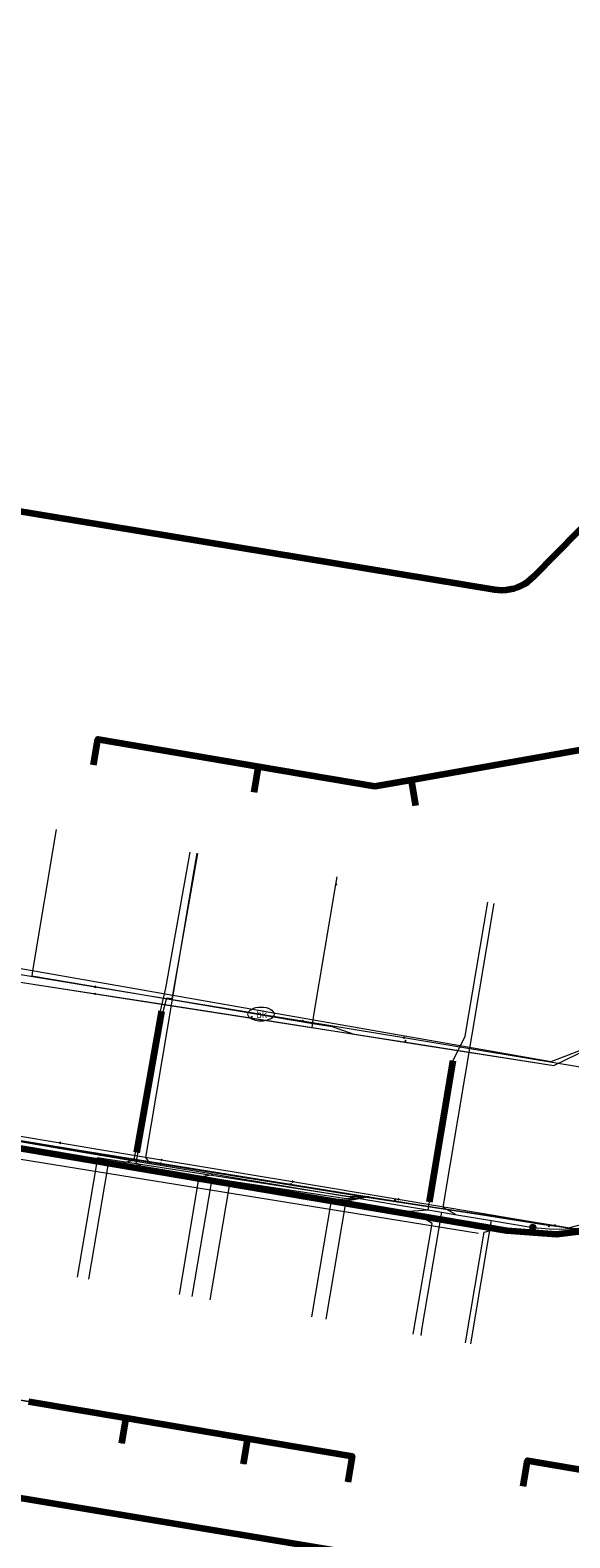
# Model space of a CAD drawing. Extents: x 152558 to 154479, y 462974 to 463683.
# Tile 86 of 256: x 153036 to 153057, y 463405 to 463463. Entities that reach past the tile are written whole.
import ezdxf
from ezdxf.enums import TextEntityAlignment as Align
from ezdxf.lldxf.tags import DXFTag

# ---------------------------------------------------------------- set-up
doc = ezdxf.new("R2010")
doc.units = 0
doc.header["$LTSCALE"] = 0.2
doc.layers.get('0').update_dxf_attribs({"linetype": 'CONTINUOUS'})
for name, color, linetype, lineweight in [('B-RO-KL-DATA_COAXIAAL_17_ZIGGO BV-G', 90, 'KL-DATA-N', 18), ('B-RO-KL-DATA_COAXIAAL_7_ZIGGO BV-G', 90, 'KL-DATA-N', 18), ('B-RO-KL-DATA_EUROFIBER NEDERLAND BV-G', 90, 'KL-DATA-N', 18), ('B-RO-KL-DATA_HULPSTUK_KPN BV-S', 90, 'CONTINUOUS', 25), ('B-RO-KL-DATA_HULPSTUK_REGGEFIBER OPERATOR BV-S', 90, 'CONTINUOUS', 25), ('B-RO-KL-DATA_KABELBED_KPN BV-G', 90, 'CONTINUOUS', 100), ('B-RO-KL-DATA_KABELBED_ZIGGO BV-G', 90, 'CONTINUOUS', 100), ('B-RO-KL-DATA_REGGEFIBER OPERATOR BV-G', 90, 'KL-DATA-N', 18), ('B-RO-KL-ET_LS_400 V_STEDIN NETBEHEER BV-G', 190, 'KL-LS-N', 18), ('B-RO-KL-ET_LS_HULPSTUK_STEDIN NETBEHEER BV-S', 190, 'CONTINUOUS', 25), ('B-RO-KL-GAS_LD_ASBESTCEMENT_124_0.1 BAR_STEDIN NETBEHEER BV-G', 50, 'KL-GAS-LD-N', 18), ('B-RO-KL-GAS_LD_KOPER_22_0.1 BAR_STEDIN NETBEHEER BV-G', 50, 'KL-GAS-LD-N', 18), ('B-RO-KL-GAS_LD_MANTELBUIS_PVC_63_STEDIN NETBEHEER BV-G', 50, 'CONTINUOUS', 100), ('B-RO-KL-GAS_LD_PE_32_0.1 BAR_STEDIN NETBEHEER BV-G', 50, 'KL-GAS-LD-N', 18), ('B-RO-KL-GAS_LD_PVC_63_0.1 BAR_STEDIN NETBEHEER BV-G', 50, 'KL-GAS-LD-N', 18), ('B-RO-KL-WATER_100_VITENS-G', 170, 'KL-WATER-N', 18), ('B-RO-KL-WATER_HULPSTUK_VITENS-S', 170, 'CONTINUOUS', 25), ('B-RO-KL-WATER_VITENS-S', 170, 'CONTINUOUS', 25)]:
    doc.layers.add(name, color=color, linetype=linetype, lineweight=lineweight)
doc.styles.add('NLCS-ISO', font='NLCS-ISO.ttf')
tags = doc.linetypes.add('KL-DATA-N', pattern='A,4,-1,[101,NLCS.SHX,S=0.5,R=0,X=0,Y=0],-1,4,-1,["D",Standard,S=1,R=0,X=-0.25,Y=-0.5],-1.5', length=12.5).pattern_tags.tags
tags[18] = DXFTag(74, 10)
tags = doc.linetypes.add('KL-GAS-LD-N', pattern='A,4,-1,[69,NLCS.SHX,S=0.5,R=0,X=0,Y=0],-1,4,-1,["L",Standard,S=1,R=0,X=0.25,Y=-0.5],-2', length=13).pattern_tags.tags
tags[18] = DXFTag(74, 10)
tags = doc.linetypes.add('KL-LS-N', pattern='A,4,-1,[103,NLCS.SHX,S=0.75,R=0,X=0,Y=0],-1,4,-1,["L",Standard,S=1,R=0,X=0,Y=-0.5],-2', length=13).pattern_tags.tags
tags[18] = DXFTag(74, 10)
doc.linetypes.add('KL-WATER-N', pattern='A,7,-0.5,[168,NLCS.SHX,S=0.75,R=0,X=0.75,Y=0],-2', length=9.5)

# ---------------------------------------------------------------- blocks, each defined once
blk = doc.blocks.new('SKL-WTB_HULP_MOF-SO')
at = {"linetype": 'ByBlock', "lineweight": 18}
h = blk.add_hatch(color=0, dxfattribs=at)
h.dxf.hatch_style = 1
h.paths.add_polyline_path([(-0.5625, 0, 1), (0.5625, 0, 1)])
at = {"color": 0, "linetype": 'ByBlock', "lineweight": 18}
blk.add_circle((0, 0), 0.5625, dxfattribs=at)
at = {"color": 0, "linetype": 'ByBlock', "lineweight": 18, "style": 'NLCS-ISO', "flags": 1}
for tag, p in [('TYPE', (1.5, 0)), ('OMSCHRIJVING', (1.5, -3)), ('LABEL', (1.5, -1.5))]:
    blk.add_attdef(tag, p, '', height=1, dxfattribs=at)
blk = doc.blocks.new('SKL-WTB_HULP_OVERIG-SO')
at = {"color": 0, "linetype": 'ByBlock', "lineweight": 18}
for points in [[(-0.14, 0.14), (0.14, -0.14)], [(0.14, 0.14), (-0.14, -0.14)]]:
    blk.add_lwpolyline(points, dxfattribs=at)
at = {"color": 0, "linetype": 'ByBlock', "lineweight": 18, "style": 'NLCS-ISO', "flags": 1}
for tag, p in [('TYPE', (1.5, 0)), ('OMSCHRIJVING', (1.5, -3)), ('LABEL', (1.5, -1.5))]:
    blk.add_attdef(tag, p, '', height=1, dxfattribs=at)
blk = doc.blocks.new('SKL-WATER_BRANDKRAAN_BRANDPUT-SO')
at = {"color": 0, "linetype": 'ByBlock', "lineweight": 18}
blk.add_ellipse((0, 0), major_axis=(2.5, 0), ratio=0.54, dxfattribs=at)
at = {"color": 0, "linetype": 'ByBlock', "lineweight": 18, "style": 'NLCS-ISO'}
blk.add_text('bk', height=1.5, dxfattribs=at).set_placement((0.16, 0), align=Align.MIDDLE_CENTER)

msp = doc.modelspace()

# ---------------------------------------------------------------- linework, layer by layer
at = {"layer": 'B-RO-KL-DATA_COAXIAAL_17_ZIGGO BV-G', "flags": 128}
msp.add_lwpolyline([(153089.958, 463458.019), (153095.745, 463452.316), (153089.236, 463445.749), (153086.566, 463443.055), (153085.721, 463442.202), (153085.213, 463441.69), (153079.383, 463435.807), (153077.448, 463433.855), (153073.084, 463429.451), (153071.799, 463428.155), (153068.317, 463424.642), (153065.33, 463421.629), (153063.256, 463419.536), (153062.746, 463419.112), (153061.785, 463418.312), (153060.11, 463417.391), (153058.29, 463416.806), (153056.391, 463416.577), (153054.484, 463416.715), (153050.257, 463417.43), (153049.39, 463417.577), (153046.204, 463418.116), (153043.555, 463418.565), (153041.179, 463418.967), (153037.56, 463419.579), (153037.29, 463419.625), (153032.265, 463420.475), (153031.233, 463420.65), (153026.208, 463421.5), (153023.187, 463422.011), (153022.155, 463422.186), (153019.133, 463422.697), (153017.129, 463423.036), (153013.241, 463423.694), (153009.188, 463424.38), (153006.166, 463424.891), (153004.163, 463425.23), (153003.478, 463425.346), (153002.757, 463425.467), (153002.145, 463424.729)], dxfattribs=at)
at = {"layer": 'B-RO-KL-DATA_COAXIAAL_7_ZIGGO BV-G', "flags": 128}
for points in [[(153038.631, 463434.574), (153038.797, 463435.56), (153044.962, 463434.517), (153049.428, 463433.761), (153050.815, 463434.006), (153057.582, 463435.201), (153058.734, 463436.363), (153061.898, 463439.553), (153064.384, 463442.059), (153065.25, 463442.932), (153068.058, 463445.762), (153068.679, 463446.39), (153073.116, 463442.003), (153079.383, 463435.807), (153077.448, 463433.855)], [(153044.795, 463433.531), (153044.962, 463434.517), (153049.428, 463433.761), (153050.815, 463434.006), (153057.582, 463435.201), (153058.734, 463436.363), (153061.898, 463439.553), (153064.384, 463442.059), (153065.25, 463442.932), (153068.058, 463445.762), (153068.679, 463446.39), (153073.116, 463442.003), (153079.383, 463435.807), (153077.448, 463433.855)], [(153077.448, 463433.855), (153079.383, 463435.807), (153073.116, 463442.003), (153068.679, 463446.39), (153068.058, 463445.762), (153065.25, 463442.932), (153064.384, 463442.059), (153061.898, 463439.553), (153058.734, 463436.363), (153057.582, 463435.201), (153050.815, 463434.006), (153050.989, 463433.021)], [(153048.392, 463407.086), (153048.559, 463408.072), (153044.548, 463408.752), (153039.877, 463409.543), (153036.147, 463410.175), (153031.027, 463411.043), (153026.51, 463411.808), (153021.589, 463412.642), (153017.415, 463413.349), (153013.087, 463414.082), (153008.483, 463414.862), (153004.682, 463415.506), (153001.893, 463415.979), (153002.727, 463420.909), (153002.827, 463421.501), (153003.478, 463425.346), (153004.163, 463425.23), (153006.166, 463424.891), (153009.188, 463424.38), (153013.241, 463423.694), (153017.129, 463423.036), (153019.133, 463422.697), (153022.155, 463422.186), (153023.187, 463422.011), (153026.208, 463421.5), (153031.233, 463420.65), (153032.265, 463420.475), (153037.29, 463419.625), (153037.56, 463419.579), (153041.179, 463418.967), (153043.555, 463418.565), (153046.204, 463418.116), (153049.39, 463417.577), (153050.257, 463417.43), (153054.484, 463416.715), (153056.391, 463416.577), (153058.29, 463416.806), (153060.11, 463417.391), (153061.785, 463418.312), (153062.746, 463419.112), (153063.256, 463419.536), (153065.33, 463421.629), (153068.317, 463424.642), (153071.799, 463428.155), (153073.084, 463429.451), (153077.448, 463433.855)], [(153055.109, 463406.925), (153055.276, 463407.911), (153060.755, 463406.984), (153062.552, 463406.68), (153065.107, 463409.259), (153068.686, 463412.871), (153071.549, 463415.76), (153074.331, 463418.567), (153077.846, 463422.114), (153079.155, 463423.435), (153074.5, 463428.048), (153073.084, 463429.451), (153077.448, 463433.855)], [(153002.145, 463424.729), (153002.757, 463425.467), (153003.478, 463425.346), (153002.827, 463421.501), (153002.727, 463420.909), (153001.893, 463415.979), (153004.682, 463415.506), (153008.483, 463414.862), (153013.087, 463414.082), (153017.415, 463413.349), (153021.589, 463412.642), (153026.51, 463411.808), (153031.027, 463411.043), (153036.147, 463410.175), (153039.877, 463409.543), (153044.548, 463408.752), (153044.381, 463407.766)], [(153002.145, 463424.729), (153002.757, 463425.467), (153003.478, 463425.346), (153002.827, 463421.501), (153002.727, 463420.909), (153001.893, 463415.979), (153004.682, 463415.506), (153008.483, 463414.862), (153013.087, 463414.082), (153017.415, 463413.349), (153021.589, 463412.642), (153026.51, 463411.808), (153031.027, 463411.043), (153036.147, 463410.175), (153039.877, 463409.543), (153039.71, 463408.558)]]:
    msp.add_lwpolyline(points, dxfattribs=at)
at = {"layer": 'B-RO-KL-DATA_EUROFIBER NEDERLAND BV-G', "flags": 128}
for points in [[(152571.462, 463494.696), (152614, 463485.4), (152615.1, 463482.7), (152678.5, 463464.8), (152679.7, 463464.8), (152685.6, 463462.8), (152698, 463459.2), (152703.7, 463457.3), (152720.1, 463452.4), (152731.7, 463448.8), (152732.3, 463448.7), (152740.2, 463446.1), (152747.8, 463444.1), (152751.2, 463443), (152751.7, 463443.2), (152755.2, 463454.3), (152761, 463474.3), (152761.9, 463477.7), (152762.9, 463480.9), (152763.8, 463484.5), (152767, 463494.7), (152767.9, 463498.1), (152771.4, 463509.8), (152772.7, 463513.8), (152773, 463514.2), (152773.3, 463514.3), (152777.9, 463512.9), (152778.3, 463513.1), (152778.7, 463514.1), (152780, 463518.5), (152780.5, 463519), (152783.3, 463520.1), (152784, 463520), (152812.4, 463511.4), (152827.7, 463506.6), (152828.9, 463505.7), (152831, 463500.9), (152829.3, 463495.1), (152829.5, 463494.3), (152830.2, 463493.2), (152831.6, 463490.5), (152832.5, 463489.4), (152849.6, 463484.1), (152851.2, 463483.7), (152861.1, 463480.6), (152863.2, 463479.8), (152867, 463476.5), (152873.3, 463475), (152874.7, 463474.9), (152876.8, 463474.9), (152881.9, 463474), (152891.4, 463471.3), (152897.6, 463470.1), (152916, 463466.8), (152936.3, 463462.9), (152942.5, 463461), (152953.3, 463457.5), (152965.2, 463453.3), (152966.3, 463453.1), (152970.6, 463451.7), (152972.3, 463451), (152973.1, 463450), (152970.9, 463430.7), (152971.4, 463430.6), (152977.2, 463429.9), (152982.1, 463429), (152996.4, 463426.6), (153020, 463422.8), (153038, 463419.8), (153049.2, 463418), (153058.3, 463416.6), (153059.7, 463417.6), (153063.1, 463420.1), (153066.7, 463423.6), (153085.6, 463442.6), (153093.4, 463450.7), (153096, 463452.3), (153099.1, 463449.1), (153103.8, 463442.4), (153107.1, 463435.7), (153107.4, 463434.8), (153109.9, 463428.3), (153112, 463421.3), (153112.9, 463413.6), (153112.9, 463407.3), (153113.3, 463406.2), (153113.1, 463402.8), (153112.1, 463396.3), (153110.6, 463390.3), (153110.2, 463388.1), (153111.1, 463387.4), (153112.3, 463387), (153118.7, 463385.3), (153121.5, 463384.9)], [(152936.5, 463462.8), (152942.5, 463461), (152953.3, 463457.5), (152965.2, 463453.3), (152966.3, 463453.1), (152970.6, 463451.7), (152972.3, 463451), (152973.1, 463450), (152972.4, 463444.2), (152970.9, 463430.7), (152971.4, 463430.6), (152975.4, 463430.1), (152977.2, 463429.9), (152982.1, 463429), (152996.4, 463426.6), (153014, 463423.8), (153020, 463422.8), (153038, 463419.8), (153049.2, 463418), (153055.9, 463417), (153058.3, 463416.6), (153059.7, 463417.6), (153063.1, 463420.1), (153066.7, 463423.6), (153075.7, 463432.6), (153085.6, 463442.6), (153093.4, 463450.7), (153096, 463452.3), (153099.1, 463449.1), (153103.5, 463442.9), (153103.8, 463442.4), (153107.1, 463435.7), (153107.4, 463434.8), (153109.9, 463428.3), (153112, 463421.3), (153112.9, 463413.6), (153112.9, 463411.3), (153112.9, 463407.3), (153113.3, 463406.2), (153113.1, 463402.8), (153112.9, 463401.5), (153112.1, 463396.3), (153110.6, 463390.3), (153110.2, 463388.1), (153111.1, 463387.4), (153112.3, 463387), (153117.1, 463385.7), (153118.7, 463385.3), (153121.5, 463384.9)]]:
    msp.add_lwpolyline(points, dxfattribs=at)
at = {"layer": 'B-RO-KL-DATA_KABELBED_KPN BV-G', "flags": 128}
for points in [[(153001.724, 463449.877), (153003.805, 463449.533), (153034.792, 463444.466), (153037.118, 463444.087)], [(153037.97, 463443.946), (153054.011, 463441.304), (153054.16, 463441.286), (153054.31, 463441.281), (153054.459, 463441.289), (153054.608, 463441.31), (153054.754, 463441.344), (153054.896, 463441.391), (153055.035, 463441.449), (153055.167, 463441.519), (153055.293, 463441.601), (153055.411, 463441.693), (153055.521, 463441.795), (153063.247, 463449.632)], [(153037.118, 463444.087), (153037.97, 463443.946)], [(153050.317, 463404.062), (153048.12, 463404.429), (153023.833, 463408.467), (153023.142, 463408.955), (153003.666, 463412.254), (153001.124, 463412.673)]]:
    msp.add_lwpolyline(points, dxfattribs=at)
at = {"layer": 'B-RO-KL-DATA_KABELBED_ZIGGO BV-G', "flags": 128}
for points in [[(153050.815, 463434.006), (153057.582, 463435.201), (153058.734, 463436.363)], [(153038.631, 463434.574), (153038.797, 463435.56), (153044.962, 463434.517)], [(153044.795, 463433.531), (153044.962, 463434.517)], [(153044.962, 463434.517), (153049.428, 463433.761), (153050.815, 463434.006)], [(153050.815, 463434.006), (153050.989, 463433.021)], [(153073.084, 463429.451), (153063.256, 463419.536), (153061.785, 463418.312), (153060.11, 463417.391), (153058.29, 463416.806), (153056.391, 463416.577), (153054.484, 463416.715), (153003.478, 463425.346)], [(153036.147, 463410.175), (153039.877, 463409.543)], [(153039.877, 463409.543), (153039.71, 463408.558)], [(153039.877, 463409.543), (153044.548, 463408.752)], [(153044.548, 463408.752), (153044.381, 463407.766)], [(153044.548, 463408.752), (153048.559, 463408.072), (153048.392, 463407.086)], [(153055.109, 463406.925), (153055.276, 463407.911), (153060.755, 463406.984)]]:
    msp.add_lwpolyline(points, dxfattribs=at)
at = {"layer": 'B-RO-KL-DATA_REGGEFIBER OPERATOR BV-G', "flags": 128}
for points in [[(152829.869, 463526.12), (152831.488, 463525.4), (152832.122, 463524.819), (152832.543, 463524.465), (152832.827, 463523.923), (152832.829, 463523.063), (152830.408, 463514.407), (152829.119, 463511.38), (152828.623, 463509.999), (152827.817, 463506.864), (152827.702, 463506.587), (152828.928, 463505.685), (152830.954, 463500.893), (152830.56, 463499.357), (152829.265, 463495.066), (152829.483, 463494.349), (152830.154, 463493.152), (152831.575, 463490.473), (152832.213, 463489.734), (152832.543, 463489.443), (152841.218, 463486.779), (152841.666, 463486.614), (152849.617, 463484.149), (152861.117, 463480.57), (152863.233, 463479.848), (152864.067, 463478.982), (152866.556, 463476.86), (152867.025, 463476.476), (152873.347, 463474.963), (152874.723, 463474.861), (152876.826, 463474.903), (152879.116, 463474.523), (152881.884, 463473.956), (152886.485, 463472.754), (152890.835, 463471.518), (152891.443, 463471.289), (152897.607, 463470.079), (152906.664, 463468.479), (152916.044, 463466.809), (152924.14, 463465.167), (152932.324, 463463.605), (152936.267, 463462.922), (152942.479, 463461.022), (152953.275, 463457.463), (152965.214, 463453.343), (152966.286, 463453.145), (152970.614, 463451.703), (152972.043, 463451.075), (152973.079, 463450.04), (152972.422, 463444.249), (152970.913, 463430.665), (152971.397, 463430.636), (152975.421, 463430.131), (152977.233, 463429.872), (152978.917, 463429.569), (152979.483, 463429.47), (152983.157, 463428.857), (152996.428, 463426.649), (153013.999, 463423.805), (153020.003, 463422.786), (153038.022, 463419.826), (153049.211, 463418.019), (153055.896, 463416.964), (153058.292, 463416.647), (153059.739, 463417.607), (153063.097, 463420.059), (153066.652, 463423.589), (153075.688, 463432.635), (153085.555, 463442.598), (153093.411, 463450.749), (153096.581, 463452.576)], [(152982.255, 463488.436), (152981.72, 463487.934), (152988.344, 463486.001), (152985.267, 463474.068), (152981.969, 463461.447), (152981.605, 463459.9), (152979.544, 463449.652), (152978.921, 463444.426), (152978.066, 463437.444), (152978.023, 463436.585), (152978.769, 463436.182), (152981.895, 463435.911), (152997.672, 463433.165), (152998.379, 463437.132), (152999.366, 463437.61), (153017.206, 463434.689), (153025.889, 463433.224), (153035.057, 463431.464), (153035.505, 463431.224), (153034.919, 463426.394), (153040.262, 463425.562), (153045.604, 463424.728), (153050.947, 463423.894), (153056.289, 463423.059), (153058.998, 463424.366), (153061.772, 463427.182), (153075.799, 463441.453), (153078.748, 463444.469), (153085.924, 463452.306), (153087.639, 463453.631), (153089.199, 463455.054), (153092.742, 463456.937)], [(153047.017, 463424.508), (153051.131, 463423.865), (153056.289, 463423.059), (153058.998, 463424.366), (153061.772, 463427.182), (153075.799, 463441.453), (153078.748, 463444.469), (153085.924, 463452.306), (153087.639, 463453.631), (153089.199, 463455.054), (153092.742, 463456.937)], [(153031.903, 463420.832), (153038.022, 463419.826), (153049.211, 463418.019), (153055.896, 463416.964), (153058.292, 463416.647), (153059.739, 463417.607), (153063.097, 463420.059), (153066.652, 463423.589), (153075.688, 463432.635), (153085.555, 463442.598), (153093.411, 463450.749), (153096.581, 463452.576)], [(153037.21, 463432.104), (153036.296, 463426.687), (153036.265, 463426.488), (153047.042, 463424.67), (153047.792, 463424.543), (153048.618, 463424.258)], [(153047.017, 463424.508), (153047.092, 463424.988), (153047.936, 463429.989), (153047.986, 463430.285)], [(153035.657, 463426.279), (153040.815, 463425.476), (153045.974, 463424.671), (153047.017, 463424.508)], [(153038.027, 463414.938), (153038.737, 463419.134), (153038.787, 463419.527), (153048.379, 463418.043), (153049.21, 463418.026)], [(153038.458, 463414.864), (153039.17, 463419.071), (153039.212, 463419.331), (153048.345, 463417.956), (153049.21, 463418.026)], [(153047.006, 463413.419), (153047.773, 463417.953), (153048.344, 463417.905), (153049.21, 463418.026)], [(153047.558, 463413.326), (153048.325, 463417.865), (153048.346, 463417.861), (153049.21, 463418.026)]]:
    msp.add_lwpolyline(points, dxfattribs=at)
at = {"layer": 'B-RO-KL-ET_LS_400 V_STEDIN NETBEHEER BV-G', "flags": 128}
for points in [[(153042.595, 463431.193), (153042.495, 463430.602)], [(153042.495, 463430.602), (153040.625, 463419.532), (153040.801, 463419.299)], [(153053.994, 463429.269), (153052.029, 463417.624), (153052.492, 463417.364), (153052.489, 463417.344)], [(153002.132, 463425.776), (153003.619, 463425.525), (153006.188, 463425.095), (153007.389, 463424.894), (153008.673, 463424.679), (153010.242, 463424.416), (153012.187, 463424.09), (153013.303, 463423.903), (153014.295, 463423.737), (153016.203, 463423.417), (153017.197, 463423.251), (153017.487, 463423.203), (153019.159, 463422.923), (153021.547, 463422.523), (153022.221, 463422.41), (153023.213, 463422.244), (153024.303, 463422.062), (153026.277, 463421.731), (153027.263, 463421.566), (153028.239, 463421.403), (153029.107, 463421.258), (153031.303, 463420.89), (153032.293, 463420.724), (153034.569, 463420.343), (153035.357, 463420.211), (153037.32, 463419.883), (153037.628, 463419.831), (153040.801, 463419.299), (153041.21, 463419.231), (153043.217, 463418.895), (153043.629, 463418.826), (153046.237, 463418.39), (153049.464, 463417.85), (153050.291, 463417.712), (153051.996, 463417.426), (153052.489, 463417.344), (153053.9, 463417.107), (153055.483, 463416.85)], [(153041.929, 463414.276), (153042.691, 463418.78), (153043.214, 463418.875), (153043.217, 463418.895)], [(153051.247, 463413.004), (153051.996, 463417.426)], [(153053.102, 463412.386), (153053.9, 463417.107)], [(153055.483, 463416.85), (153055.657, 463416.835), (153056.267, 463416.784), (153056.745, 463416.79), (153057.252, 463416.819)], [(153051.197, 463412.708), (153051.247, 463413.004)]]:
    msp.add_lwpolyline(points, dxfattribs=at)
at = {"layer": 'B-RO-KL-GAS_LD_ASBESTCEMENT_124_0.1 BAR_STEDIN NETBEHEER BV-G', "flags": 128}
for points in [[(153035.846, 463426.766), (153056.186, 463423.207), (153057.91, 463423.872), (153061.206, 463427.44)], [(153034.967, 463419.605), (153053.407, 463416.621)]]:
    msp.add_lwpolyline(points, dxfattribs=at)
at = {"layer": 'B-RO-KL-GAS_LD_KOPER_22_0.1 BAR_STEDIN NETBEHEER BV-G', "flags": 128}
for points in [[(153041.416, 463426.017), (153042.347, 463431.235)], [(153041.711, 463425.967), (153042.643, 463431.183), (153042.643, 463431.185)], [(153052.895, 463424.181), (153053.76, 463429.309)], [(153042.422, 463414.193), (153043.173, 463418.633)], [(153043.112, 463414.076), (153043.863, 463418.519)], [(153050.902, 463412.758), (153051.62, 463417.001), (153051.161, 463417.293)], [(153052.905, 463412.419), (153053.624, 463416.671), (153054.154, 463416.804)]]:
    msp.add_lwpolyline(points, dxfattribs=at)
at = {"layer": 'B-RO-KL-GAS_LD_MANTELBUIS_PVC_63_STEDIN NETBEHEER BV-G', "flags": 128}
for points in [[(153040.292, 463419.718), (153041.258, 463425.133)], [(153051.518, 463417.822), (153052.433, 463423.245)]]:
    msp.add_lwpolyline(points, dxfattribs=at)
at = {"layer": 'B-RO-KL-GAS_LD_PE_32_0.1 BAR_STEDIN NETBEHEER BV-G', "flags": 128}
for points in [[(153039.497, 463419.248), (153040.19, 463419.432), (153041.204, 463425.143), (153041.416, 463426.017)], [(153040.68, 463419.044), (153040.271, 463419.316), (153041.302, 463425.125), (153041.453, 463425.649), (153041.65, 463425.616), (153041.711, 463425.967)], [(153050.34, 463417.45), (153051.468, 463417.526), (153052.433, 463423.245), (153052.895, 463424.181)]]:
    msp.add_lwpolyline(points, dxfattribs=at)
at = {"layer": 'B-RO-KL-GAS_LD_PVC_63_0.1 BAR_STEDIN NETBEHEER BV-G', "flags": 128}
msp.add_lwpolyline([(152977.309, 463429.652), (152993.826, 463427.011), (153001.827, 463425.675), (153002.616, 463425.55), (153006.036, 463425.008), (153007.372, 463424.796), (153008.164, 463424.671), (153010.202, 463424.348), (153010.655, 463424.276), (153011.979, 463424.056), (153014.398, 463423.646), (153015.699, 463423.425), (153018.954, 463422.873), (153018.983, 463422.868), (153019.248, 463422.823), (153020.63, 463422.588), (153023.181, 463422.156), (153024.582, 463421.918), (153026.95, 463421.517), (153027.936, 463421.35), (153028.289, 463421.29), (153029.57, 463421.064), (153032.411, 463420.538), (153034.142, 463420.218), (153034.732, 463420.109), (153037.06, 463419.679), (153039.497, 463419.248), (153040.68, 463419.044), (153041.826, 463418.855), (153043.173, 463418.633), (153043.863, 463418.519), (153046.569, 463418.072), (153050.34, 463417.45), (153051.161, 463417.293), (153051.722, 463417.185), (153053.52, 463416.886), (153054.154, 463416.804), (153056.007, 463416.559), (153058.649, 463416.878), (153059.208, 463416.943), (153059.496, 463417.089), (153060.007, 463417.345), (153061.825, 463418.257), (153063.606, 463420.076), (153064.095, 463420.576), (153065.354, 463421.86), (153068.493, 463425.063), (153069.798, 463426.394), (153070.122, 463426.725), (153070.218, 463426.823), (153070.626, 463427.24), (153070.473, 463427.39), (153070.169, 463427.756), (153066.556, 463431.371), (153067.166, 463431.999), (153067.223, 463432.058), (153068.23, 463433.103), (153069.971, 463434.91), (153070.595, 463435.558), (153071.983, 463436.998), (153079.238, 463444.527), (153090.913, 463456.705), (153091.755, 463457.63)], dxfattribs=at)
at = {"layer": 'B-RO-KL-WATER_100_VITENS-G', "flags": 128}
for points in [[(152996.985, 463432.936), (152996.051, 463427.006), (153004.803, 463425.528), (153006.219, 463425.291), (153010.272, 463424.614), (153014.326, 463423.937), (153019.19, 463423.125), (153023.244, 463422.448), (153028.271, 463421.608), (153032.325, 463420.931), (153037.352, 463420.091), (153041.243, 463419.441), (153046.27, 463418.601), (153050.324, 463417.924), (153056.323, 463416.922), (153056.851, 463416.834), (153057.631, 463417.039), (153060.919, 463417.9), (153062.03, 463419.004), (153065.04, 463421.993), (153068.05, 463424.983), (153071.563, 463428.473), (153076.319, 463433.197), (153072.331, 463437.15)], [(153045.059, 463425.024), (153046.65, 463424.762), (153050.538, 463424.122), (153057.918, 463422.907), (153064.006, 463428.923), (153068.535, 463433.399), (153071.116, 463435.949), (153072.053, 463436.875), (153072.331, 463437.15)], [(152996.985, 463432.936), (153000, 463432.441), (153000.255, 463432.399), (153005.284, 463431.571), (153010.312, 463430.744), (153014.367, 463430.077), (153018.261, 463429.436), (153023.29, 463428.608), (153027.344, 463427.941), (153032.373, 463427.113), (153038.695, 463426.072), (153044.696, 463425.084), (153045.059, 463425.024)]]:
    msp.add_lwpolyline(points, dxfattribs=at)

# ---------------------------------------------------------------- block references
at = {"layer": 'B-RO-KL-DATA_HULPSTUK_KPN BV-S', "xscale": 0.2, "yscale": 0.2, "zscale": 0.2}
for p in [(153037.118, 463444.087), (153037.118, 463444.087), (153037.97, 463443.946), (153037.97, 463443.946)]:
    msp.add_blockref('SKL-WTB_HULP_OVERIG-SO', p, dxfattribs=at)
at = {"layer": 'B-RO-KL-DATA_HULPSTUK_REGGEFIBER OPERATOR BV-S', "xscale": 0.2, "yscale": 0.2, "zscale": 0.2}
for p in [(153047.94, 463429.99), (153038.7, 463425.8), (153044.7, 463424.9), (153050.6, 463424), (153037.3, 463419.9), (153041.2, 463419.3), (153046.2, 463418.5), (153050.2, 463417.9), (153056.1, 463416.9)]:
    msp.add_blockref('SKL-WTB_HULP_OVERIG-SO', p, dxfattribs=at)
at = {"layer": 'B-RO-KL-ET_LS_HULPSTUK_STEDIN NETBEHEER BV-S', "xscale": 0.2, "yscale": 0.2, "zscale": 0.2}
msp.add_blockref('SKL-WTB_HULP_MOF-SO', (153055.483, 463416.85), dxfattribs=at)
at = {"layer": 'B-RO-KL-WATER_HULPSTUK_VITENS-S', "xscale": 0.2, "yscale": 0.2, "zscale": 0.2}
for p in [(153038.695, 463426.072), (153046.65, 463424.762), (153050.538, 463424.122), (153037.352, 463420.091), (153041.243, 463419.441), (153046.27, 463418.601), (153050.324, 463417.924), (153056.323, 463416.922)]:
    msp.add_blockref('SKL-WTB_HULP_OVERIG-SO', p, dxfattribs=at)
at = {"layer": 'B-RO-KL-WATER_VITENS-S', "xscale": 0.2, "yscale": 0.2, "zscale": 0.2}
msp.add_blockref('SKL-WATER_BRANDKRAAN_BRANDPUT-SO', (153045.059, 463425.024), dxfattribs=at)

doc.saveas('drawing.dxf')
